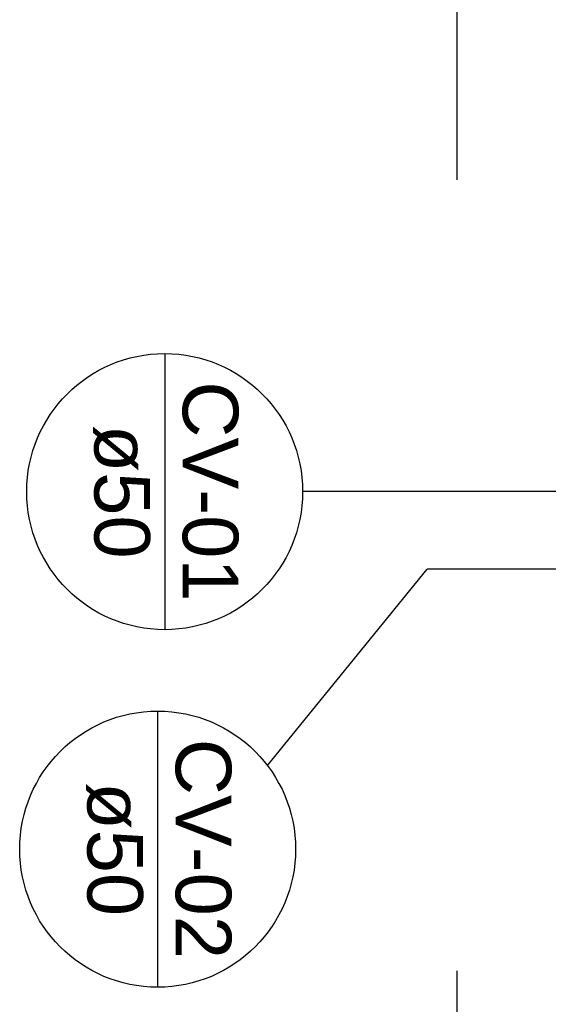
# Model space of a CAD drawing. Header units: millimetres. Extents: x -20654 to 2526, y -8238 to 977.
# Tile 6 of 219: x -10328.332 to -10327.483, y -4121.363 to -4119.782. Entities that reach past the tile are written whole.
import ezdxf

# ---------------------------------------------------------------- set-up
doc = ezdxf.new("R2010")
doc.units = ezdxf.units.MM
doc.linetypes.add('HIDDEN2', pattern=[0.47625, 0.3175, -0.15875])
for name, color, linetype in [('CV-Indicação coluna', 7, 'Continuous'), ('P-PIPE-IDEN', 7, 'Continuous'), ('TQ-Conexões', 7, 'Continuous')]:
    doc.layers.add(name, color=color, linetype=linetype)
doc.styles.add('Arial_9', font='arial.ttf', dxfattribs={"height": 0.0625})

# ---------------------------------------------------------------- blocks, each defined once
blk = doc.blocks.new('Anotacao_Coluna - Coluna-1332778-9 COBERTURA')
at = {"layer": 'P-PIPE-IDEN'}
blk.add_line((-0.006203, 0), (0.006203, 0), dxfattribs=at)
blk.add_circle((0, 0), 0.006203, dxfattribs=at)

msp = doc.modelspace()

# ---------------------------------------------------------------- linework, layer by layer
msp.add_line((-10327.934, -4120.9794), (-10327.6773, -4120.6643))
at = {"layer": 'CV-Indicação coluna'}
for p, q in [((-10327.2606, -4120.5396), (-10327.8775, -4120.5396)), ((-10327.3689, -4120.6643), (-10327.6773, -4120.6643))]:
    msp.add_line(p, q, dxfattribs=at)
at = {"layer": 'TQ-Conexões', "color": 244, "linetype": 'HIDDEN2', "ltscale": 8, "true_color": 0x991b1e}
msp.add_lwpolyline([(-10327.6294, -4116.144), (-10324.1354, -4116.144), (-10324.1354, -4123.8491), (-10327.6294, -4123.8491)], close=True, dxfattribs=at)

# ---------------------------------------------------------------- block references
at = {"layer": 'CV-Indicação coluna', "xscale": 35.72792670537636, "yscale": 35.72792670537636, "zscale": 35.72792670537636, "rotation": 270}
for p in [(-10328.0991, -4120.5396), (-10328.1104, -4121.1136)]:
    msp.add_blockref('Anotacao_Coluna - Coluna-1332778-9 COBERTURA', p, dxfattribs=at)

# ---------------------------------------------------------------- texts
at = {"layer": 'CV-Indicação coluna', "char_height": 0.08932, "attachment_point": 1, "rotation": 270, "style": 'Arial_9'}
for s, insert, width in [('CV-01', (-10327.9808, -4120.3625), 0.426775), ('ø50', (-10328.1227, -4120.4322), 0.257784), ('CV-02', (-10327.9921, -4120.9364), 0.426775), ('ø50', (-10328.134, -4121.0061), 0.257784)]:
    msp.add_mtext(s, dxfattribs=dict(at, insert=insert, width=width))

doc.saveas('drawing.dxf')
